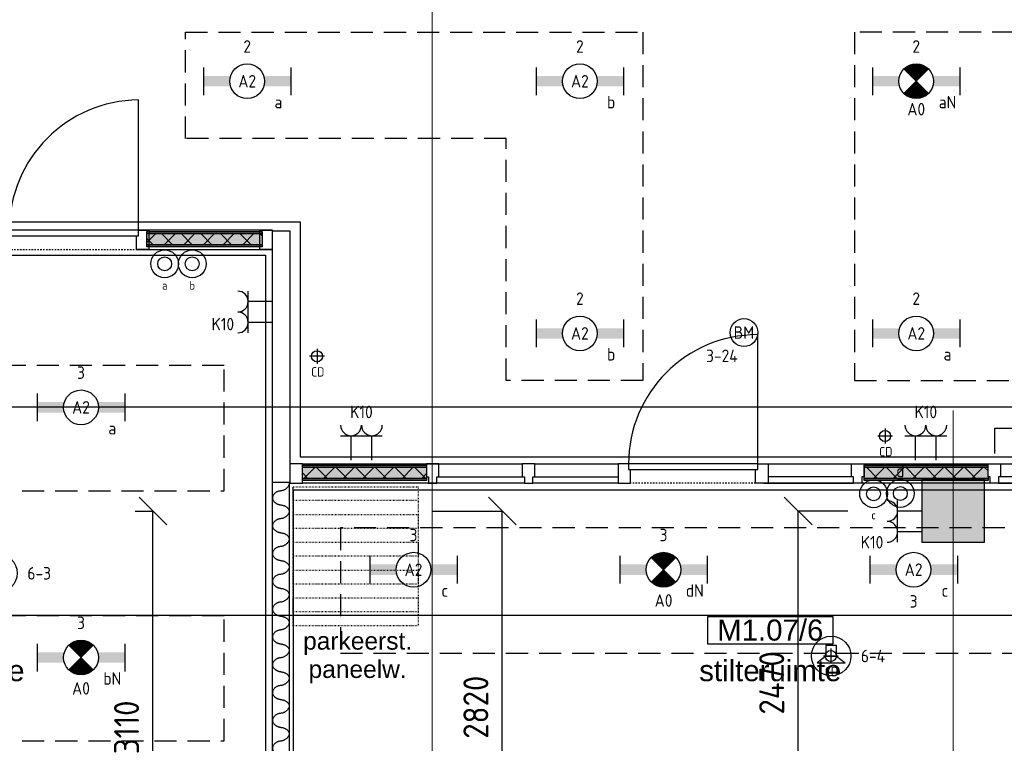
# Model space of a CAD drawing. Header units: millimetres. Extents: x -38031 to 110605, y -30229 to 92226.
# Tile 190 of 256: x 88890 to 95978, y 12629 to 17835. Entities that reach past the tile are written whole.
import ezdxf
from ezdxf.enums import TextEntityAlignment as Align

# ---------------------------------------------------------------- set-up
doc = ezdxf.new("R2010")
doc.units = ezdxf.units.MM
doc.header["$LTSCALE"] = 50
doc.set_wipeout_variables(frame=1)
doc.header["$PDMODE"] = 1
for name, pattern in [('HIDDEN2', [4.7625, 3.175, -1.5875]), ('STYLE_01', [0.41664, 0.20828, -0.20836]), ('STYLE_05', [0.20828, 0.069425, -0.138855]), ('STYLE_07', [1.875, 0.625, -0.20828, 0.625, -0.20836, 0.06943, -0.13893])]:
    doc.linetypes.add(name, pattern=pattern)
for name, color, linetype in [('AB$1A---_ATTRIB035', 8, 'Continuous'), ('AL$1A---_ALGEMEEN', 8, 'Continuous'), ('AL------_MAATV', 200, 'Continuous'), ('AL------_MAATVOERING', 2, 'Continuous'), ('AL------_SPARING', 2, 'Continuous'), ('AM$1A---_ARCERING', 8, 'Continuous'), ('AT$1A---_TEKST100', 8, 'Continuous'), ('BOUWKUNDIG', 8, 'Continuous'), ('EB6421--_ATTRIB', 2, 'Continuous'), ('EB6511--_ATTRIB', 2, 'Continuous'), ('EL6222--', 3, 'Continuous'), ('EL6311--', 3, 'Continuous'), ('el6311--nv', 7, 'Continuous'), ('EL6421--', 3, 'Continuous'), ('EL6511--', 3, 'Continuous'), ('LICHT_TEXT018', 1, 'Continuous'), ('versterkte strook', 7, 'Continuous')]:
    doc.layers.add(name, color=color, linetype=linetype)
doc.layers.add('stramien', color=1, linetype='Continuous', lineweight=15)
doc.styles.add('Arial', font='ARIAL.TTF')
doc.styles.add('BURO-018', font='iso.shx', dxfattribs={"height": 90})
doc.styles.add('NORATT', font='isocp.shx')
doc.styles.get("Standard").update_dxf_attribs({"font": 'iso.shx'})
doc.dimstyles.new('STABICAD', dxfattribs={"dimscale": 100, "dimtxt": 1.8, "dimasz": 2, "dimexe": 0, "dimexo": 2.5, "dimgap": 1.5, "dimtad": 0, "dimdec": 0, "dimrnd": 10, "dimzin": 0, "dimdsep": 46, "dimtxsty": 'Standard', "dimblk1": 'OBLIQUE', "dimblk2": 'OBLIQUE', "dimsah": 1, "dimcen": -3, "dimadec": 0, "dimazin": 0, "dimtfac": 1, "dimtdec": 0, "dimtofl": 0, "dimtmove": 2, "dimatfit": 3, "dimfxl": 0, "dimtvp": 1.055556, "dimtolj": 1, "dimtzin": 0, "dimarcsym": 0})
pattern_1 = [(135, (0, 0), (70.7107, 70.7107), []), (45, (299.34, -299.34), (70.7107, -70.7107), [])]

# ---------------------------------------------------------------- blocks, each defined once
blk = doc.blocks.new('111410')
at = {"color": 0, "linetype": 'Continuous'}
for radius in [2, 1]:
    blk.add_circle((0, 3), radius, dxfattribs=at)
at = {"color": 0, "linetype": 'Continuous', "style": 'BURO-018'}
for tag, p in [('E_SLET1', (0, 7)), ('E_GROEP', (0, 0)), ('E_GKAST', (0, 0))]:
    blk.add_attdef(tag, text='', height=1.8, dxfattribs=at).set_placement(p, align=Align.MIDDLE)
at = {"color": 0, "linetype": 'Continuous', "style": 'BURO-018', "flags": 1}
for tag in ['E_MATCODE', 'E_SGROEP']:
    blk.add_attdef(tag, text='', height=1.8, dxfattribs=at).set_placement((0, 0), align=Align.MIDDLE)
blk = doc.blocks.new('_Oblique')
at = {"color": 0, "linetype": 'ByBlock', "lineweight": -2}
blk.add_line((-0.5, -0.5), (0.5, 0.5), dxfattribs=at)
blk = doc.blocks.new('*D51')
at = {"layer": 'AL------_MAATVOERING', "color": 0, "lineweight": -2}
for p, q in [((94852.4, 14300), (94493.9, 14300)), ((94493.9, 11827.9), (94493.9, 14300)), ((94852.4, 11827.9), (94493.9, 11827.9))]:
    blk.add_line(p, q, dxfattribs=at)
at = {"layer": 'Defpoints', "color": 0}
for p in [(94493.9, 14300), (95102.4, 14300), (95102.4, 11827.9)]:
    blk.add_point(p, dxfattribs=at)
at = {"layer": 'AL------_MAATVOERING', "color": 0, "lineweight": -2, "xscale": 200, "yscale": 200, "zscale": 200}
for p, rotation in [((94493.9, 14300), 90), ((94493.9, 11827.9), 270)]:
    blk.add_blockref('_Oblique', p, dxfattribs=dict(at, rotation=rotation))
at = {"layer": 'AL------_MAATVOERING', "color": 0, "insert": (94303.9, 13064), "char_height": 180, "attachment_point": 5, "rotation": 90}
blk.add_mtext('\\A1;2470', dxfattribs=at)
blk = doc.blocks.new('*D55')
at = {"layer": 'AL------_MAATVOERING', "color": 0, "lineweight": -2}
for p, q in [((91862.4, 14300), (92364.2, 14300)), ((92364.2, 11477.9), (92364.2, 14300)), ((91862.4, 11477.9), (92364.2, 11477.9))]:
    blk.add_line(p, q, dxfattribs=at)
at = {"layer": 'Defpoints', "color": 0}
for p in [(91612.4, 14300), (92364.2, 14300), (91612.4, 11477.9)]:
    blk.add_point(p, dxfattribs=at)
at = {"layer": 'AL------_MAATVOERING', "color": 0, "lineweight": -2, "xscale": 200, "yscale": 200, "zscale": 200}
for p, rotation in [((92364.2, 14300), 90), ((92364.2, 11477.9), 270)]:
    blk.add_blockref('_Oblique', p, dxfattribs=dict(at, rotation=rotation))
at = {"layer": 'AL------_MAATVOERING', "color": 0, "insert": (92174.2, 12889), "char_height": 180, "attachment_point": 5, "rotation": 90}
blk.add_mtext('\\A1;2820', dxfattribs=at)
blk = doc.blocks.new('*D61')
at = {"layer": 'AL------_MAATVOERING', "color": 0, "lineweight": -2}
for p, q in [((89722.4, 14300), (89849.6, 14300)), ((89849.6, 11187.9), (89849.6, 14300)), ((89722.4, 11187.9), (89849.6, 11187.9))]:
    blk.add_line(p, q, dxfattribs=at)
at = {"layer": 'Defpoints', "color": 0}
for p in [(89472.4, 14300), (89849.6, 14300), (89472.4, 11187.9)]:
    blk.add_point(p, dxfattribs=at)
at = {"layer": 'AL------_MAATVOERING', "color": 0, "lineweight": -2, "xscale": 200, "yscale": 200, "zscale": 200}
for p, rotation in [((89849.6, 14300), 90), ((89849.6, 11187.9), 270)]:
    blk.add_blockref('_Oblique', p, dxfattribs=dict(at, rotation=rotation))
at = {"layer": 'AL------_MAATVOERING', "color": 0, "insert": (89659.6, 12744), "char_height": 180, "attachment_point": 5, "rotation": 90}
blk.add_mtext('\\A1;3110', dxfattribs=at)
blk = doc.blocks.new('1115B6630')
at = {"color": 0}
for p, q in [((-6.3, 2), (-6.3, -2)), ((6.3, 2), (6.3, -2))]:
    blk.add_line(p, q, dxfattribs=at)
at = {"color": 0, "linetype": 'Continuous'}
blk.add_circle((0, 0), 2.5, dxfattribs=at)
at = {"color": 0}
for points in [[(-2.5, 0.75), (-6.3, 0.75), (-2.5, -0.75), (-6.3, -0.75)], [(2.5, 0.75), (6.3, 0.75), (2.5, -0.75), (6.3, -0.75)]]:
    blk.add_solid(points, dxfattribs=at)
at = {"color": 0, "linetype": 'Continuous', "style": 'BURO-018'}
for tag, p in [('E_GKAST', (0, 8)), ('E_GROEP', (0, 5)), ('E_SGROEP', (4.5, 5)), ('E_ARMCODE', (0, 0)), ('E_SLET', (4.5, -3))]:
    blk.add_attdef(tag, text='', height=1.8, dxfattribs=at).set_placement(p, align=Align.MIDDLE)
blk = doc.blocks.new('E00018')
at = {"color": 0, "linetype": 'Continuous'}
for p, q in [((-1.77, -1.77), (1.77, 1.77)), ((1.77, -1.77), (-1.77, 1.77))]:
    blk.add_line(p, q, dxfattribs=at)
at = {"color": 0, "linetype": 'Continuous', "const_width": 2.5}
for points in [[(-0.88, 0.88, -0.198912), (0, 1.25, -0.198912), (0.88, 0.88, -1)], [(-0.88, -0.88, 0.198912), (0, -1.25, 0.198912), (0.88, -0.88, 1)]]:
    blk.add_lwpolyline(points, format="xyb", dxfattribs=at)
blk = doc.blocks.new('1115B6630-NO1')
at = {"color": 0}
for p, q in [((-6.3, 2), (-6.3, -2)), ((6.3, 2), (6.3, -2))]:
    blk.add_line(p, q, dxfattribs=at)
at = {"color": 0, "linetype": 'Continuous'}
blk.add_circle((0, 0), 2.5, dxfattribs=at)
at = {"color": 0}
for points in [[(-2.5, 0.75), (-6.3, 0.75), (-2.5, -0.75), (-6.3, -0.75)], [(2.5, 0.75), (6.3, 0.75), (2.5, -0.75), (6.3, -0.75)]]:
    blk.add_solid(points, dxfattribs=at)
at = {"color": 0, "zscale": 50}
blk.add_blockref('E00018', (0, 0), dxfattribs=at)
at = {"color": 0, "linetype": 'Continuous', "style": 'BURO-018'}
for tag, p in [('E_GKAST', (0, 8)), ('E_GROEP', (0, 5)), ('E_SGROEP', (4.5, 5)), ('E_ARMCODE', (0, 0)), ('E_SLET', (4.5, -3))]:
    blk.add_attdef(tag, text='', height=1.8, dxfattribs=at).set_placement(p, align=Align.MIDDLE)
blk = doc.blocks.new('E00126')
at = {"color": 0, "linetype": 'Continuous'}
for p, q in [((-3, 4.5), (3, 4.5)), ((-1.5, 1), (-1.5, 4.5)), ((1.5, 1), (1.5, 4.5))]:
    blk.add_line(p, q, dxfattribs=at)
for centre in [(-1.5, 6), (1.5, 6)]:
    blk.add_arc(centre, 1.5, 180, 0, dxfattribs=at)
at = {"color": 0, "linetype": 'Continuous', "style": 'BURO-018'}
for tag, p in [('E_GKAST', (0, 11.5)), ('E_GROEP', (0, 8.5)), ('E_SGROEP', (4.5, 8.5))]:
    blk.add_attdef(tag, text='', height=1.8, dxfattribs=at).set_placement(p, align=Align.MIDDLE)
at = {"color": 0, "linetype": 'Continuous', "style": 'BURO-018', "flags": 1}
for tag, p in [('E_VERMCODE', (13, 8.5)), ('E_MATCODE', (0, 0))]:
    blk.add_attdef(tag, text='', height=1.8, dxfattribs=at).set_placement(p, align=Align.MIDDLE)
blk = doc.blocks.new('E00497')
at = {"color": 0}
for p, q in [((0, 0.75), (1, 2)), ((1, -2), (1, 2)), ((0, 0.75), (-1.5, 0.75)), ((0, -0.75), (0, 0.75)), ((-1.5, -0.75), (0, -0.75)), ((0, -0.75), (1, -2))]:
    blk.add_line(p, q, dxfattribs=at)
blk.add_line((-1.5, 0.75), (-1.5, -0.75))
blk.add_circle((0, 0), 2.84, dxfattribs=at)
at = {"color": 0, "linetype": 'Continuous', "style": 'BURO-018'}
blk.add_attdef('E_TEXT1', text='', height=1.8, dxfattribs=at).set_placement((0, 4.5), align=Align.MIDDLE)
at = {"color": 0, "linetype": 'Continuous', "style": 'BURO-018', "flags": 1}
blk.add_attdef('E_MATCODE', text='', height=1.8, dxfattribs=at).set_placement((0, 0), align=Align.MIDDLE)
blk = doc.blocks.new('Centraaldoos')
at = {"color": 1, "linetype": 'Continuous'}
for p, q in [((-2, 0), (2, 0)), ((0, -2), (0, 2))]:
    blk.add_line(p, q, dxfattribs=at)
at = {"color": 0, "linetype": 'Continuous'}
blk.add_circle((0, 0), 1.5, dxfattribs=at)
at = {"color": 0, "linetype": 'Continuous', "style": 'BURO-018'}
blk.add_attdef('AL_POSNR', text='', height=1.8, dxfattribs=at).set_placement((0, 3), align=Align.CENTER)
at = {"color": 0, "linetype": 'Continuous', "style": 'BURO-018', "flags": 1}
blk.add_attdef('AL_OMS', (0, 0), '', height=1.8, dxfattribs=at)
at = {"layer": 'AL------_MAATV', "style": 'BURO-018'}
blk.add_text('CD', height=2.531, rotation=180, dxfattribs=at).set_placement((1.61, 5.48))
blk = doc.blocks.new('E00123')
at = {"color": 0, "linetype": 'Continuous'}
blk.add_circle((0, 0), 2, dxfattribs=at)
at = {"color": 0, "linetype": 'Continuous', "style": 'BURO-018'}
for tag, p in [('E_TEXT1', (0, 4.5)), ('E_TEXT2', (0, 0))]:
    blk.add_attdef(tag, text='', height=1.8, dxfattribs=at).set_placement(p, align=Align.MIDDLE)
at = {"color": 0, "linetype": 'Continuous', "style": 'BURO-018', "flags": 1}
blk.add_attdef('E_MATCODE', (0, 0), '', height=1.8, dxfattribs=at)
blk = doc.blocks.new('32x 90x139')
at = {"color": 0}
blk.add_wipeout([(0, 45), (-94, 45), (-94, 30), (-139, 30), (-139, -30), (-94, -30), (-94, -45), (0, -45)], dxfattribs=at).dxf.layer = 'AL$1A---_ALGEMEEN'
at = {"layer": 'AL$1A---_ALGEMEEN', "color": 0}
blk.add_lwpolyline([(0, 45), (-94, 45), (-94, 30), (-139, 30), (-139, -30), (-94, -30), (-94, -45), (0, -45)], close=True, dxfattribs=at)
blk = doc.blocks.new('Group-23')
at = {"layer": 'AM$1A---_ARCERING', "linetype": 'Continuous', "lineweight": 0}
for points in [[(-4043.66633, -8), (-3150.33333, -8), (-3150.33333, -23), (-4043.66633, -23)], [(-4043.66633, -23), (-3150.33333, -23), (-3150.33333, -104), (-4043.66633, -104)], [(-4043.66633, -104), (-3150.33333, -104), (-3150.33333, -119), (-4043.66633, -119)]]:
    blk.add_hatch(color=256, dxfattribs=at).paths.add_polyline_path(points)
at = {"layer": 'AM$1A---_ARCERING', "linetype": 'Continuous', "lineweight": 5}
h = blk.add_hatch(dxfattribs=at)
h.set_pattern_fill('ISOLATIE', color=256, style=0, pattern_type=2)
h.set_pattern_definition(pattern_1)
h.paths.add_polyline_path([(-4043.66633, -23), (-3150.33333, -23), (-3150.33333, -104), (-4043.66633, -104)])
at = {"layer": 'AL$1A---_ALGEMEEN', "color": 0}
for points in [[(-4043.66633, -8), (-3150.33333, -8), (-3150.33333, -23), (-4043.66633, -23)], [(-4043.66633, -23), (-3150.33333, -23), (-3150.33333, -104), (-4043.66633, -104)], [(-4043.66633, -104), (-3150.33333, -104), (-3150.33333, -119), (-4043.66633, -119)]]:
    blk.add_lwpolyline(points, close=True, dxfattribs=at)
blk = doc.blocks.new('Group-24')
at = {"layer": 'AM$1A---_ARCERING', "linetype": 'Continuous', "lineweight": 0}
for points in [[(-8087, -8), (-7193.66633, -8), (-7193.66633, -23), (-8087, -23)], [(-8087, -23), (-7193.66633, -23), (-7193.66633, -104), (-8087, -104)], [(-8087, -104), (-7193.66633, -104), (-7193.66633, -119), (-8087, -119)]]:
    blk.add_hatch(color=256, dxfattribs=at).paths.add_polyline_path(points)
at = {"layer": 'AM$1A---_ARCERING', "linetype": 'Continuous', "lineweight": 5}
h = blk.add_hatch(dxfattribs=at)
h.set_pattern_fill('ISOLATIE', color=256, style=0, pattern_type=2)
h.set_pattern_definition(pattern_1)
h.paths.add_polyline_path([(-8087, -23), (-7193.66633, -23), (-7193.66633, -104), (-8087, -104)])
at = {"layer": 'AL$1A---_ALGEMEEN', "color": 0}
for points in [[(-8087, -8), (-7193.66633, -8), (-7193.66633, -23), (-8087, -23)], [(-8087, -23), (-7193.66633, -23), (-7193.66633, -104), (-8087, -104)], [(-8087, -104), (-7193.66633, -104), (-7193.66633, -119), (-8087, -119)]]:
    blk.add_lwpolyline(points, close=True, dxfattribs=at)
blk = doc.blocks.new('32x_hout-mk 827-p')
at = {"color": 0}
for points in [[(-7132, -94), (-5772, -94), (-5772, -139), (-7132, -139)], [(-4118.7, -94), (-4767, -94), (-4767, -139), (-4118.7, -139)], [(-1052, -94), (-3075.3, -94), (-3075.3, -139), (-1052, -139)]]:
    blk.add_wipeout(points, dxfattribs=at).dxf.layer = 'AL$1A---_ALGEMEEN'
at = {"layer": 'AL$1A---_ALGEMEEN', "color": 0}
for points in [[(-4797, 0), (-7, 0), (-7, -139), (-4797, -139)], [(-7132, -94), (-5772, -94), (-5772, -139), (-7132, -139)], [(-4118.7, -94), (-4767, -94), (-4767, -139), (-4118.7, -139)], [(-1052, -94), (-3075.3, -94), (-3075.3, -139), (-1052, -139)]]:
    blk.add_lwpolyline(points, close=True, dxfattribs=at)
at = {"layer": 'AL$1A---_ALGEMEEN', "color": 0, "rotation": 90}
blk.add_blockref('32x 90x139', (-7148.7, 0), dxfattribs=at)
at = {"layer": 'AL$1A---_ALGEMEEN', "color": 0, "xscale": -1, "rotation": 270}
blk.add_blockref('32x 90x139', (-4088.7, 0), dxfattribs=at)
at = {"color": 0}
blk.add_wipeout([(-4823.7, 0), (-4733.7, 0), (-4733.7, -139), (-4823.7, -139)], dxfattribs=at).dxf.layer = 'AL$1A---_ALGEMEEN'
at = {"layer": 'AL$1A---_ALGEMEEN', "color": 0}
for points in [[(-8177, 0), (-5787, 0), (-5787, -139), (-8177, -139)], [(-4823.7, 0), (-4733.7, 0), (-4733.7, -139), (-4823.7, -139)]]:
    blk.add_lwpolyline(points, close=True, dxfattribs=at)
blk.add_blockref('Group-23', (0, 0), dxfattribs=at)
at = {"layer": 'AL$1A---_ALGEMEEN', "color": 0, "rotation": 90}
blk.add_blockref('32x 90x139', (-6458.7, 0), dxfattribs=at)
at = {"layer": 'AL$1A---_ALGEMEEN', "color": 0, "xscale": -1, "rotation": 270}
blk.add_blockref('32x 90x139', (-3105.3, 0), dxfattribs=at)
at = {"color": 0}
for points in [[(-8087, 0), (-8177, 0), (-8177, -139), (-8087, -139)], [(-5723.7, 0), (-5813.7, 0), (-5813.7, -139), (-5723.7, -139)]]:
    blk.add_wipeout(points, dxfattribs=at).dxf.layer = 'AL$1A---_ALGEMEEN'
at = {"layer": 'AL$1A---_ALGEMEEN', "color": 0, "linetype": 'STYLE_01'}
blk.add_line((-4823.7, -139), (-5723.7, -139), dxfattribs=at)
at = {"layer": 'AL$1A---_ALGEMEEN', "color": 0}
for points in [[(-8087, 0), (-8177, 0), (-8177, -139), (-8087, -139)], [(-5723.7, 0), (-5813.7, 0), (-5813.7, -139), (-5723.7, -139)]]:
    blk.add_lwpolyline(points, close=True, dxfattribs=at)
blk.add_blockref('Group-24', (0, 0), dxfattribs=at)
at = {"color": 0}
blk.add_wipeout([(-4808.7, 0), (-5738.7, 0), (-5738.7, -40), (-4808.7, -40)], dxfattribs=at).dxf.layer = 'AL$1A---_ALGEMEEN'
at = {"layer": 'AL$1A---_ALGEMEEN', "color": 0}
blk.add_line((-4808.7, 0), (-4808.7, 930), dxfattribs=at)
blk.add_lwpolyline([(-4808.7, 0), (-5738.7, 0), (-5738.7, -40), (-4808.7, -40)], close=True, dxfattribs=at)
blk.add_arc((-4808.7, 0), 930, 90.25533, 180, dxfattribs=at)
blk = doc.blocks.new('ruimtenummer')
at = {"layer": 'AL$1A---_ALGEMEEN', "color": 0, "flags": 1}
for tag, p in [('peil', (-450, -397.1)), ('onderdeel', (-450, -669.8))]:
    blk.add_attdef(tag, p, '', height=151.5, dxfattribs=at)
at = {"color": 0}
blk.add_wipeout([(-450, 100), (450, 100), (450, -100), (-450, -100)], dxfattribs=at).dxf.layer = 'AL$1A---_ALGEMEEN'
at = {"layer": 'AL$1A---_ALGEMEEN', "color": 0}
blk.add_lwpolyline([(-450, 100), (450, 100), (450, -100), (-450, -100)], close=True, dxfattribs=at)
at = {"layer": 'AL$1A---_ALGEMEEN', "color": 0, "style": 'Arial'}
blk.add_attdef('ruimtenummer', text='', height=151.5, dxfattribs=at).set_placement((0, 78), align=Align.TOP_CENTER)
blk = doc.blocks.new('tekst 12 pts')
at = {"layer": 'AL$1A---_ALGEMEEN', "color": 0, "style": 'Arial'}
blk.add_attdef('naam_ruimte', text='', height=151.5, dxfattribs=at).set_placement((0, -41.1), align=Align.TOP_CENTER)
at = {"layer": 'AL$1A---_ALGEMEEN', "color": 0, "flags": 1}
for tag, p in [('oppervlakte', (-264.6, -1003)), ('stramiennummer', (-264.6, -1275.7))]:
    blk.add_attdef(tag, p, '', height=151.5, dxfattribs=at)
blk = doc.blocks.new('txt 1_100 verlaagd plafond')
at = {"layer": 'AL$1A---_ALGEMEEN', "color": 0}
for p, q in [((-1830, 0), (-1830, 182.6)), ((-1830, 182.6), (-1680, 182.6))]:
    blk.add_line(p, q, dxfattribs=at)
blk.add_solid([(-1830, 0), (-1836.7, 25), (-1823.3, 25)], dxfattribs=at)
at = {"layer": 'AT$1A---_TEKST100', "insert": (-983.5, 235.8), "char_height": 126.27, "attachment_point": 2, "line_spacing_factor": 0.967741, "style": 'Arial'}
blk.add_mtext('{\\C256;\\lverlaagd plafond}', dxfattribs=at)
blk = doc.blocks.new('22x_parkeerstand-p')
at = {"layer": 'AL$1A---_ALGEMEEN', "color": 0, "linetype": 'STYLE_05'}
for points in [[(0, 1000), (900, 1000), (900, 0), (0, 0)], [(0, 1000), (900, 1000), (900, 900), (0, 900)], [(0, 800), (900, 800), (900, 700), (0, 700)], [(0, 600), (900, 600), (900, 500), (0, 500)], [(0, 400), (900, 400), (900, 300), (0, 300)], [(0, 200), (900, 200), (900, 100), (0, 100)]]:
    blk.add_lwpolyline(points, close=True, dxfattribs=at)
at = {"layer": 'AT$1A---_TEKST100', "insert": (463.4, -45.8), "char_height": 126.27, "attachment_point": 2, "line_spacing_factor": 0.967741, "style": 'Arial'}
blk.add_mtext('{\\C256;\\lparkeerst.\\Ppaneelw.}', dxfattribs=at)
blk = doc.blocks.new('Group-120')
at = {"layer": 'AM$1A---_ARCERING', "linetype": 'Continuous', "lineweight": 0}
for points in [[(-1055, -8), (-225, -8), (-225, -23), (-1055, -23)], [(-1055, -23), (-225, -23), (-225, -104), (-1055, -104)], [(-1055, -104), (-225, -104), (-225, -119), (-1055, -119)]]:
    blk.add_hatch(color=256, dxfattribs=at).paths.add_polyline_path(points)
at = {"layer": 'AM$1A---_ARCERING', "linetype": 'Continuous', "lineweight": 5}
h = blk.add_hatch(dxfattribs=at)
h.set_pattern_fill('ISOLATIE', color=256, style=0, pattern_type=2)
h.set_pattern_definition(pattern_1)
h.paths.add_polyline_path([(-1055, -23), (-225, -23), (-225, -104), (-1055, -104)])
at = {"layer": 'AL$1A---_ALGEMEEN', "color": 0}
for points in [[(-1055, -8), (-225, -8), (-225, -23), (-1055, -23)], [(-1055, -23), (-225, -23), (-225, -104), (-1055, -104)], [(-1055, -104), (-225, -104), (-225, -119), (-1055, -119)]]:
    blk.add_lwpolyline(points, close=True, dxfattribs=at)
blk = doc.blocks.new('Group-121')
at = {"layer": 'AM$1A---_ARCERING', "linetype": 'Continuous', "lineweight": 0}
for points in [[(-5005, -8), (-4175, -8), (-4175, -23), (-5005, -23)], [(-5005, -23), (-4175, -23), (-4175, -104), (-5005, -104)], [(-5005, -104), (-4175, -104), (-4175, -119), (-5005, -119)]]:
    blk.add_hatch(color=256, dxfattribs=at).paths.add_polyline_path(points)
at = {"layer": 'AM$1A---_ARCERING', "linetype": 'Continuous', "lineweight": 5}
h = blk.add_hatch(dxfattribs=at)
h.set_pattern_fill('ISOLATIE', color=256, style=0, pattern_type=2)
h.set_pattern_definition(pattern_1)
h.paths.add_polyline_path([(-5005, -23), (-4175, -23), (-4175, -104), (-5005, -104)])
at = {"layer": 'AL$1A---_ALGEMEEN', "color": 0}
for points in [[(-5005, -8), (-4175, -8), (-4175, -23), (-5005, -23)], [(-5005, -23), (-4175, -23), (-4175, -104), (-5005, -104)], [(-5005, -104), (-4175, -104), (-4175, -119), (-5005, -119)]]:
    blk.add_lwpolyline(points, close=True, dxfattribs=at)
blk = doc.blocks.new('32x_hout-mk 826-p')
at = {"layer": 'AL$1A---_ALGEMEEN', "color": 0}
for points in [[(-5080, 0), (-2120, 0), (-2120, -139), (-5080, -139)], [(-150, 0), (-1130, 0), (-1130, -139), (-150, -139)]]:
    blk.add_lwpolyline(points, close=True, dxfattribs=at)
at = {"color": 0}
for points in [[(-5080, 0), (-4990, 0), (-4990, -139), (-5080, -139)], [(-4100, 0), (-4190, 0), (-4190, -139), (-4100, -139)], [(-2030, 0), (-2120, 0), (-2120, -139), (-2030, -139)], [(-1130, 0), (-1040, 0), (-1040, -139), (-1130, -139)], [(-240, 0), (-150, 0), (-150, -139), (-240, -139)]]:
    blk.add_wipeout(points, dxfattribs=at).dxf.layer = 'AL$1A---_ALGEMEEN'
at = {"layer": 'AL$1A---_ALGEMEEN', "color": 0, "linetype": 'STYLE_01'}
blk.add_line((-2030, -139), (-1130, -139), dxfattribs=at)
at = {"layer": 'AL$1A---_ALGEMEEN', "color": 0}
for points in [[(-5080, 0), (-4990, 0), (-4990, -139), (-5080, -139)], [(-4100, 0), (-4190, 0), (-4190, -139), (-4100, -139)], [(-2030, 0), (-2120, 0), (-2120, -139), (-2030, -139)], [(-1130, 0), (-1040, 0), (-1040, -139), (-1130, -139)], [(-240, 0), (-150, 0), (-150, -139), (-240, -139)]]:
    blk.add_lwpolyline(points, close=True, dxfattribs=at)
for name in ['Group-121', 'Group-120']:
    blk.add_blockref(name, (0, 0), dxfattribs=at)
at = {"color": 0}
for points in [[(-1115, 0), (-2045, 0), (-2045, -40), (-1115, -40)], [(-4115, -94), (-2120, -94), (-2120, -139), (-4115, -139)]]:
    blk.add_wipeout(points, dxfattribs=at).dxf.layer = 'AL$1A---_ALGEMEEN'
at = {"layer": 'AL$1A---_ALGEMEEN', "color": 0}
blk.add_line((-1115, 0), (-1115, 937.5), dxfattribs=at)
for points in [[(-1115, 0), (-2045, 0), (-2045, -40), (-1115, -40)], [(-4115, -94), (-2120, -94), (-2120, -139), (-4115, -139)]]:
    blk.add_lwpolyline(points, close=True, dxfattribs=at)
blk.add_arc((-1107.5, 0), 937.5, 90.45837, 180, dxfattribs=at)
at = {"layer": 'AL$1A---_ALGEMEEN', "color": 0, "rotation": 90}
for p in [(-3440, 0), (-2780, 0)]:
    blk.add_blockref('32x 90x139', p, dxfattribs=at)
blk = doc.blocks.new('200254 W 211 30-06-2008')
at = {"layer": 'AL$1A---_ALGEMEEN'}
blk.add_lwpolyline([(20751.35, 3338.77), (20847.95, 3338.77), (20847.95, 3232.82), (20751.35, 3232.82)], close=True, dxfattribs=at)
at = {"layer": 'AL$1A---_ALGEMEEN', "linetype": 'Continuous', "lineweight": 30}
blk.add_lwpolyline([(20848.95, 3306.45), (20851.35, 3306.45), (20851.33, 3222.97), (20848.95, 3222.7)], close=True, dxfattribs=at)
at = {"layer": 'AL$1A---_ALGEMEEN'}
for points in [[(20850.14, 3306.84), (20850.16, 3306.83), (20850.22, 3306.82), (20850.92, 3306.72), (20851.52, 3305.85), (20850.72, 3304.89), (20849.48, 3304.79), (20848.76, 3303.83), (20849.49, 3302.92), (20850.14, 3302.84)], [(20850.14, 3302.84), (20850.16, 3302.83), (20850.22, 3302.82), (20850.92, 3302.72), (20851.52, 3301.85), (20850.72, 3300.89), (20849.48, 3300.79), (20848.76, 3299.83), (20849.49, 3298.92), (20850.14, 3298.84)], [(20850.14, 3298.84), (20850.16, 3298.83), (20850.22, 3298.82), (20850.92, 3298.72), (20851.52, 3297.85), (20850.72, 3296.89), (20849.48, 3296.79), (20848.76, 3295.83), (20849.49, 3294.92), (20850.14, 3294.84)], [(20850.14, 3294.84), (20850.16, 3294.83), (20850.22, 3294.82), (20850.92, 3294.72), (20851.52, 3293.85), (20850.72, 3292.89), (20849.48, 3292.79), (20848.76, 3291.83), (20849.49, 3290.92), (20850.14, 3290.84)], [(20850.14, 3290.84), (20850.16, 3290.83), (20850.22, 3290.82), (20850.92, 3290.72), (20851.52, 3289.85), (20850.72, 3288.89), (20849.48, 3288.79), (20848.76, 3287.83), (20849.49, 3286.92), (20850.14, 3286.84)], [(20850.14, 3286.84), (20850.16, 3286.83), (20850.22, 3286.82), (20850.92, 3286.72), (20851.52, 3285.85), (20850.72, 3284.89), (20849.48, 3284.79), (20848.76, 3283.83), (20849.49, 3282.92), (20850.14, 3282.84)], [(20850.14, 3282.84), (20850.16, 3282.83), (20850.22, 3282.82), (20850.92, 3282.72), (20851.52, 3281.85), (20850.72, 3280.89), (20849.48, 3280.79), (20848.76, 3279.83), (20849.49, 3278.92), (20850.14, 3278.84)], [(20850.14, 3278.84), (20850.16, 3278.83), (20850.22, 3278.82), (20850.92, 3278.72), (20851.52, 3277.85), (20850.72, 3276.89), (20849.48, 3276.79), (20848.76, 3275.83), (20849.49, 3274.92), (20850.14, 3274.84)], [(20850.14, 3274.84), (20850.16, 3274.83), (20850.22, 3274.82), (20850.92, 3274.72), (20851.52, 3273.85), (20850.72, 3272.89), (20849.48, 3272.79), (20848.76, 3271.83), (20849.49, 3270.92), (20850.14, 3270.84)], [(20850.14, 3270.84), (20850.16, 3270.83), (20850.22, 3270.82), (20850.92, 3270.72), (20851.52, 3269.85), (20850.72, 3268.89), (20849.48, 3268.79), (20848.76, 3267.83), (20849.49, 3266.92), (20850.14, 3266.84)]]:
    blk.add_open_spline(points, degree=2, knots=[0, 0, 0, 1, 1, 2, 3, 4, 5, 6, 7, 7, 7], dxfattribs=at)
at = {"layer": 'stramien', "linetype": 'STYLE_07', "ltscale": 50}
blk.add_line((18923.73, 3301.95), (21069.22, 3301.95), dxfattribs=at)
at = {"layer": 'AL$1A---_ALGEMEEN'}
ref = blk.add_blockref('ruimtenummer', (20920.62, 3284.78), dxfattribs=dict(at, xscale=0.02, yscale=0.02, zscale=0.02))
ref.add_attrib('ruimtenummer', 'M1.07/6', dxfattribs={"layer": 'AB$1A---_ATTRIB035', "height": 3.03, "style": 'Arial'}).set_placement((20920.62, 3286.34), align=Align.TOP_CENTER)
ref = blk.add_blockref('tekst 12 pts', (20803.02, 3281.32), dxfattribs=dict(at, xscale=-0.02, yscale=0.02, zscale=0.02))
ref.add_attrib('naam_ruimte', 'stilteruimte', dxfattribs={"layer": 'AB$1A---_ATTRIB035', "height": 3.0305, "style": 'Arial'}).set_placement((20803.02, 3280.5), align=Align.TOP_CENTER)
ref = blk.add_blockref('tekst 12 pts', (20920.62, 3281.32), dxfattribs=dict(at, xscale=-0.02, yscale=0.02, zscale=0.02))
ref.add_attrib('naam_ruimte', 'stilteruimte', dxfattribs={"layer": 'AB$1A---_ATTRIB035', "height": 3.0305, "style": 'Arial'}).set_placement((20920.62, 3280.5), align=Align.TOP_CENTER)
blk.add_lwpolyline([(20925.88, 3253.46), (20999.83, 3253.46), (20999.83, 3304.95), (20851.94, 3304.95), (20851.94, 3241.46), (20891.83, 3241.46), (20925.88, 3241.46)], close=True, dxfattribs=at)
at = {"layer": 'AL$1A---_ALGEMEEN', "xscale": 0.02, "yscale": 0.02, "zscale": 0.02}
blk.add_blockref('32x_hout-mk 827-p', (21014.99, 3308.73), dxfattribs=at)
at = {"layer": 'AM$1A---_ARCERING', "linetype": 'Continuous', "lineweight": 0}
blk.add_hatch(color=256, dxfattribs=at).paths.add_polyline_path([(20942.45, 3297.45), (20951.45, 3297.45), (20951.45, 3306.45), (20942.45, 3306.45)])
at = {"layer": 'AL$1A---_ALGEMEEN'}
for points in [[(20727.45, 3482.94), (20751.26, 3482.94), (20751.26, 3469.2), (20751.35, 3343.55), (20852.95, 3343.55), (20852.95, 3309.73), (20999.83, 3309.73), (20999.83, 3594.95), (20770.95, 3594.95), (20770.95, 3524.55), (20685.04, 3524.55), (20684.83, 3483.09)], [(20942.45, 3297.45), (20951.45, 3297.45), (20951.45, 3306.45), (20942.45, 3306.45)]]:
    blk.add_lwpolyline(points, close=True, dxfattribs=at)
at = {"layer": 'stramien', "linetype": 'STYLE_07', "ltscale": 50}
for p, q in [((20871.95, 2695.43), (20871.95, 4240.03)), ((20946.95, 2737.41), (20946.95, 3316.41))]:
    blk.add_line(p, q, dxfattribs=at)
at = {"layer": 'AL$1A---_ALGEMEEN', "xscale": 0.02, "yscale": 0.02, "zscale": 0.02}
for name, p in [('txt 1_100 verlaagd plafond', (20989.54, 3310.23)), ('22x_parkeerstand-p', (20851.94, 3285.45))]:
    blk.add_blockref(name, p, dxfattribs=at)
blk.add_blockref('32x_hout-mk 826-p', (20851.95, 3342.35), dxfattribs=at)
at = {"linetype": 'Continuous'}
blk.add_wipeout([(20848.95, 3342.25), (20851.45, 3342.25), (20851.45, 3306.05), (20848.95, 3306.05)], dxfattribs=at).dxf.layer = 'AL$1A---_ALGEMEEN'
at = {"layer": 'AL$1A---_ALGEMEEN', "linetype": 'Continuous'}
blk.add_lwpolyline([(20848.95, 3342.25), (20851.45, 3342.25), (20851.45, 3306.05), (20848.95, 3306.05)], close=True, dxfattribs=at)

msp = doc.modelspace()

# ---------------------------------------------------------------- block references
at = {"layer": 'BOUWKUNDIG', "xscale": 50, "yscale": 50, "zscale": 50}
msp.add_blockref('200254 W 211 30-06-2008', (-951737.5, -150797.3), dxfattribs=at)

# ---------------------------------------------------------------- next in the draw order: linework, layer by layer
at = {"layer": 'LICHT_TEXT018', "linetype": 'HIDDEN2'}
msp.add_line((90083.8, 16979.5), (90083.8, 17745.8), dxfattribs=at)
msp.add_lwpolyline([(90083.8, 17745.8), (93376.8, 17745.8), (93376.8, 15239.7), (92392.4, 15239.7), (92392.4, 16979.5), (90083.8, 16979.5)], dxfattribs=at)
for points in [[(94900.1, 15239.7), (98193.1, 15239.7), (98193.1, 17745.8), (94900.1, 17745.8)], [(85812.9, 14446), (90362.9, 14446), (90362.9, 15346), (85812.9, 15346)], [(91200.2, 13278.2), (97647.9, 13278.2), (97647.9, 14178.2), (91200.2, 14178.2)], [(85812.9, 12646), (90362.9, 12646), (90362.9, 13546), (85812.9, 13546)]]:
    msp.add_lwpolyline(points, close=True, dxfattribs=at)
at = {"layer": 'versterkte strook'}
for p, q in [((-4775.7, 15050), (104346.1, 15050)), ((-4775.7, 13550), (104346.1, 13550))]:
    msp.add_line(p, q, dxfattribs=at)

# ---------------------------------------------------------------- next in the draw order: block references
at = {"layer": 'AL------_SPARING', "xscale": 26.66666666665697, "yscale": 26.66666666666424, "zscale": 26.66666666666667, "rotation": 180}
for p in [(91030.8, 15413.6), (95120.1, 14839.6), (94729.3, 13257.4)]:
    msp.add_blockref('Centraaldoos', p, dxfattribs=at)
at = {"layer": 'EL6222--'}
ref = msp.add_blockref('E00126', (90760, 15731.9), dxfattribs=dict(at, xscale=50, yscale=50, zscale=50, rotation=90))
ref.add_attrib('E_GROEP', 'K10', dxfattribs={"layer": '0', "color": 1, "linetype": 'Continuous', "height": 90, "style": 'BURO-018'}).set_placement((90352.7, 15645.2), align=Align.MIDDLE)
ref = msp.add_blockref('E00126', (91350.6, 14617.3), dxfattribs=dict(at, xscale=50, yscale=50, zscale=50))
ref.add_attrib('E_GROEP', 'K10', dxfattribs={"layer": '0', "color": 1, "linetype": 'Continuous', "height": 90, "style": 'BURO-018'}).set_placement((91350.6, 15013), align=Align.MIDDLE)
ref = msp.add_blockref('E00126', (95413.3, 14617.3), dxfattribs=dict(at, xscale=50, yscale=50, zscale=50))
ref.add_attrib('E_GROEP', 'K10', dxfattribs={"layer": '0', "color": 1, "linetype": 'Continuous', "height": 90, "style": 'BURO-018'}).set_placement((95413.3, 15013), align=Align.MIDDLE)
ref = msp.add_blockref('E00126', (95435, 14225.4), dxfattribs=dict(at, xscale=50, yscale=50, zscale=50, rotation=90))
ref.add_attrib('E_GROEP', 'K10', dxfattribs={"layer": '0', "color": 1, "linetype": 'Continuous', "height": 90, "style": 'BURO-018'}).set_placement((95025.9, 14075.8), align=Align.MIDDLE)
at = {"layer": 'EL6311--'}
ref = msp.add_blockref('1115B6630', (90528, 17391.8), dxfattribs=dict(at, xscale=50, yscale=50, zscale=50))
ref.add_attrib('E_ARMCODE', 'A2', dxfattribs={"layer": '0', "color": 1, "linetype": 'Continuous', "height": 90, "style": 'BURO-018'}).set_placement((90528, 17391.8), align=Align.MIDDLE)
ref.add_attrib('E_SLET', 'a', dxfattribs={"layer": '0', "color": 1, "linetype": 'Continuous', "height": 90, "style": 'BURO-018'}).set_placement((90753, 17241.8), align=Align.MIDDLE)
ref.add_attrib('E_GROEP', '2', dxfattribs={"layer": '0', "color": 1, "linetype": 'Continuous', "height": 90, "style": 'BURO-018'}).set_placement((90528, 17641.8), align=Align.MIDDLE)
ref = msp.add_blockref('1115B6630', (92922.8, 17391.8), dxfattribs=dict(at, xscale=50, yscale=50, zscale=50))
ref.add_attrib('E_ARMCODE', 'A2', dxfattribs={"layer": '0', "color": 1, "linetype": 'Continuous', "height": 90, "style": 'BURO-018'}).set_placement((92922.8, 17391.8), align=Align.MIDDLE)
ref.add_attrib('E_SLET', 'b', dxfattribs={"layer": '0', "color": 1, "linetype": 'Continuous', "height": 90, "style": 'BURO-018'}).set_placement((93147.8, 17241.8), align=Align.MIDDLE)
ref.add_attrib('E_GROEP', '2', dxfattribs={"layer": '0', "color": 1, "linetype": 'Continuous', "height": 90, "style": 'BURO-018'}).set_placement((92922.8, 17641.8), align=Align.MIDDLE)
ref = msp.add_blockref('111410', (89934.3, 15928.4), dxfattribs=dict(at, xscale=50, yscale=50, zscale=50))
ref.add_attrib('E_SLET1', 'a', dxfattribs={"layer": '0', "color": 1, "linetype": 'Continuous', "height": 60, "style": 'BURO-018'}).set_placement((89934.3, 15922.6), align=Align.MIDDLE)
ref = msp.add_blockref('111410', (90132.4, 15928.4), dxfattribs=dict(at, xscale=50, yscale=50, zscale=50))
ref.add_attrib('E_SLET1', 'b', dxfattribs={"layer": '0', "color": 1, "linetype": 'Continuous', "height": 60, "style": 'BURO-018'}).set_placement((90132.4, 15922.6), align=Align.MIDDLE)
ref = msp.add_blockref('1115B6630', (92922.8, 15578), dxfattribs=dict(at, xscale=50, yscale=50, zscale=50))
ref.add_attrib('E_ARMCODE', 'A2', dxfattribs={"layer": '0', "color": 1, "linetype": 'Continuous', "height": 90, "style": 'BURO-018'}).set_placement((92922.8, 15578), align=Align.MIDDLE)
ref.add_attrib('E_SLET', 'b', dxfattribs={"layer": '0', "color": 1, "linetype": 'Continuous', "height": 90, "style": 'BURO-018'}).set_placement((93147.8, 15428), align=Align.MIDDLE)
ref.add_attrib('E_GROEP', '2', dxfattribs={"layer": '0', "color": 1, "linetype": 'Continuous', "height": 90, "style": 'BURO-018'}).set_placement((92922.8, 15828), align=Align.MIDDLE)
ref = msp.add_blockref('1115B6630', (95344.2, 15578), dxfattribs=dict(at, xscale=50, yscale=50, zscale=50))
ref.add_attrib('E_ARMCODE', 'A2', dxfattribs={"layer": '0', "color": 1, "linetype": 'Continuous', "height": 90, "style": 'BURO-018'}).set_placement((95344.2, 15578), align=Align.MIDDLE)
ref.add_attrib('E_SLET', 'a', dxfattribs={"layer": '0', "color": 1, "linetype": 'Continuous', "height": 90, "style": 'BURO-018'}).set_placement((95569.2, 15428), align=Align.MIDDLE)
ref.add_attrib('E_GROEP', '2', dxfattribs={"layer": '0', "color": 1, "linetype": 'Continuous', "height": 90, "style": 'BURO-018'}).set_placement((95344.2, 15828), align=Align.MIDDLE)
ref = msp.add_blockref('1115B6630', (89331.7, 15046), dxfattribs=dict(at, xscale=50, yscale=50, zscale=50))
ref.add_attrib('E_ARMCODE', 'A2', dxfattribs={"layer": '0', "color": 1, "linetype": 'Continuous', "height": 90, "style": 'BURO-018'}).set_placement((89331.7, 15046), align=Align.MIDDLE)
ref.add_attrib('E_SLET', 'a', dxfattribs={"layer": '0', "color": 1, "linetype": 'Continuous', "height": 90, "style": 'BURO-018'}).set_placement((89556.7, 14896), align=Align.MIDDLE)
ref.add_attrib('E_GROEP', '3', dxfattribs={"layer": '0', "color": 1, "linetype": 'Continuous', "height": 90, "style": 'BURO-018'}).set_placement((89331.7, 15296), align=Align.MIDDLE)
ref = msp.add_blockref('111410', (95230, 14276.7), dxfattribs=dict(at, xscale=50, yscale=50, zscale=50))
ref.add_attrib('E_SLET1', 'd', dxfattribs={"layer": '0', "color": 1, "linetype": 'Continuous', "height": 90, "style": 'BURO-018'}).set_placement((95230, 14589), align=Align.MIDDLE)
ref = msp.add_blockref('111410', (95037.2, 14274.4), dxfattribs=dict(at, xscale=50, yscale=50, zscale=50))
ref.add_attrib('E_SLET1', 'c', dxfattribs={"layer": '0', "color": 1, "linetype": 'Continuous', "height": 60, "style": 'BURO-018'}).set_placement((95037.2, 14270.9), align=Align.MIDDLE)
ref = msp.add_blockref('1115B6630', (91725.2, 13878.2), dxfattribs=dict(at, xscale=50, yscale=50, zscale=50))
ref.add_attrib('E_ARMCODE', 'A2', dxfattribs={"layer": '0', "color": 1, "linetype": 'Continuous', "height": 90, "style": 'BURO-018'}).set_placement((91725.2, 13878.2), align=Align.MIDDLE)
ref.add_attrib('E_SLET', 'c', dxfattribs={"layer": '0', "color": 1, "linetype": 'Continuous', "height": 90, "style": 'BURO-018'}).set_placement((91950.2, 13728.2), align=Align.MIDDLE)
ref.add_attrib('E_GROEP', '3', dxfattribs={"layer": '0', "color": 1, "linetype": 'Continuous', "height": 90, "style": 'BURO-018'}).set_placement((91725.2, 14128.2), align=Align.MIDDLE)
ref = msp.add_blockref('1115B6630', (95325.2, 13878.2), dxfattribs=dict(at, xscale=50, yscale=50, zscale=50))
ref.add_attrib('E_ARMCODE', 'A2', dxfattribs={"layer": '0', "color": 1, "linetype": 'Continuous', "height": 90, "style": 'BURO-018'}).set_placement((95325.2, 13878.2), align=Align.MIDDLE)
ref.add_attrib('E_SLET', 'c', dxfattribs={"layer": '0', "color": 1, "linetype": 'Continuous', "height": 90, "style": 'BURO-018'}).set_placement((95550.2, 13728.2), align=Align.MIDDLE)
ref.add_attrib('E_GROEP', '3', dxfattribs={"layer": '0', "color": 1, "linetype": 'Continuous', "height": 90, "style": 'BURO-018'}).set_placement((95325.2, 13650.4), align=Align.MIDDLE)
at = {"layer": 'el6311--nv'}
ref = msp.add_blockref('1115B6630-NO1', (95344.2, 17391.8), dxfattribs=dict(at, xscale=50, yscale=50, zscale=50))
ref.add_attrib('E_ARMCODE', 'A0', dxfattribs={"layer": '0', "color": 1, "linetype": 'Continuous', "height": 90, "style": 'BURO-018'}).set_placement((95344.2, 17190.9), align=Align.MIDDLE)
ref.add_attrib('E_SLET', 'aN', dxfattribs={"layer": '0', "color": 1, "linetype": 'Continuous', "height": 90, "style": 'BURO-018'}).set_placement((95569.2, 17241.8), align=Align.MIDDLE)
ref.add_attrib('E_GROEP', '2', dxfattribs={"layer": '0', "color": 1, "linetype": 'Continuous', "height": 90, "style": 'BURO-018'}).set_placement((95344.2, 17641.8), align=Align.MIDDLE)
ref = msp.add_blockref('1115B6630-NO1', (93525.2, 13878.2), dxfattribs=dict(at, xscale=50, yscale=50, zscale=50))
ref.add_attrib('E_ARMCODE', 'A0', dxfattribs={"layer": '0', "color": 1, "linetype": 'Continuous', "height": 90, "style": 'BURO-018'}).set_placement((93525.2, 13656.7), align=Align.MIDDLE)
ref.add_attrib('E_SLET', 'dN', dxfattribs={"layer": '0', "color": 1, "linetype": 'Continuous', "height": 90, "style": 'BURO-018'}).set_placement((93750.2, 13728.2), align=Align.MIDDLE)
ref.add_attrib('E_GROEP', '3', dxfattribs={"layer": '0', "color": 1, "linetype": 'Continuous', "height": 90, "style": 'BURO-018'}).set_placement((93525.2, 14128.2), align=Align.MIDDLE)
ref = msp.add_blockref('1115B6630-NO1', (89331.7, 13246), dxfattribs=dict(at, xscale=50, yscale=50, zscale=50))
ref.add_attrib('E_ARMCODE', 'A0', dxfattribs={"layer": '0', "color": 1, "linetype": 'Continuous', "height": 90, "style": 'BURO-018'}).set_placement((89331.7, 13024.5), align=Align.MIDDLE)
ref.add_attrib('E_SLET', 'bN', dxfattribs={"layer": '0', "color": 1, "linetype": 'Continuous', "height": 90, "style": 'BURO-018'}).set_placement((89556.7, 13096), align=Align.MIDDLE)
ref.add_attrib('E_GROEP', '3', dxfattribs={"layer": '0', "color": 1, "linetype": 'Continuous', "height": 90, "style": 'BURO-018'}).set_placement((89331.7, 13496), align=Align.MIDDLE)
at = {"layer": 'EL6421--', "linetype": 'HIDDEN2'}
ref = msp.add_blockref('E00497', (88729.7, 13852.4), dxfattribs=dict(at, xscale=50, yscale=50, zscale=50, rotation=270))
ref.add_attrib('E_TEXT1', '6-3', dxfattribs={"layer": 'EB6421--_ATTRIB', "color": 1, "linetype": 'Continuous', "height": 90, "style": 'NORATT'}).set_placement((89030.7, 13852.4), align=Align.MIDDLE)
ref = msp.add_blockref('E00497', (94731.9, 13257.4), dxfattribs=dict(at, xscale=50, yscale=50, zscale=50, rotation=270))
ref.add_attrib('E_TEXT1', '6-4', dxfattribs={"layer": 'EB6421--_ATTRIB', "color": 1, "linetype": 'Continuous', "height": 90, "style": 'NORATT'}).set_placement((95032.9, 13257.4), align=Align.MIDDLE)
at = {"layer": 'EL6511--'}
ref = msp.add_blockref('E00123', (94104, 15584.2), dxfattribs=dict(at, xscale=50, yscale=50, zscale=50))
ref.add_attrib('E_TEXT2', 'BM', dxfattribs={"layer": 'EB6511--_ATTRIB', "color": 1, "linetype": 'Continuous', "height": 90, "style": 'BURO-018'}).set_placement((94104, 15584.2), align=Align.MIDDLE)
ref.add_attrib('E_TEXT1', '3-24', dxfattribs={"layer": 'EB6511--_ATTRIB', "color": 1, "linetype": 'Continuous', "height": 90, "style": 'BURO-018'}).set_placement((93945.1, 15416.9), align=Align.MIDDLE)

# ---------------------------------------------------------------- next in the draw order: dimensions: what is measured, and where the dimension line sits
at = {"layer": 'AL------_MAATVOERING'}
for base, p1, p2, picture, middle in [((89849.6, 14300), (89472.4, 11187.9), (89472.4, 14300), '*D61', (89659.6, 12744)), ((92364.2, 14300), (91612.4, 11477.9), (91612.4, 14300), '*D55', (92174.2, 12889)), ((94493.9, 14300), (95102.4, 11827.9), (95102.4, 14300), '*D51', (94303.9, 13064))]:
    dim = msp.add_linear_dim(base=base, p1=p1, p2=p2, angle=90, dimstyle='STABICAD', dxfattribs=at)
    dim.commit()
    dim.dimension.update_dxf_attribs({"geometry": picture, "text_midpoint": middle})

doc.saveas('drawing.dxf')
